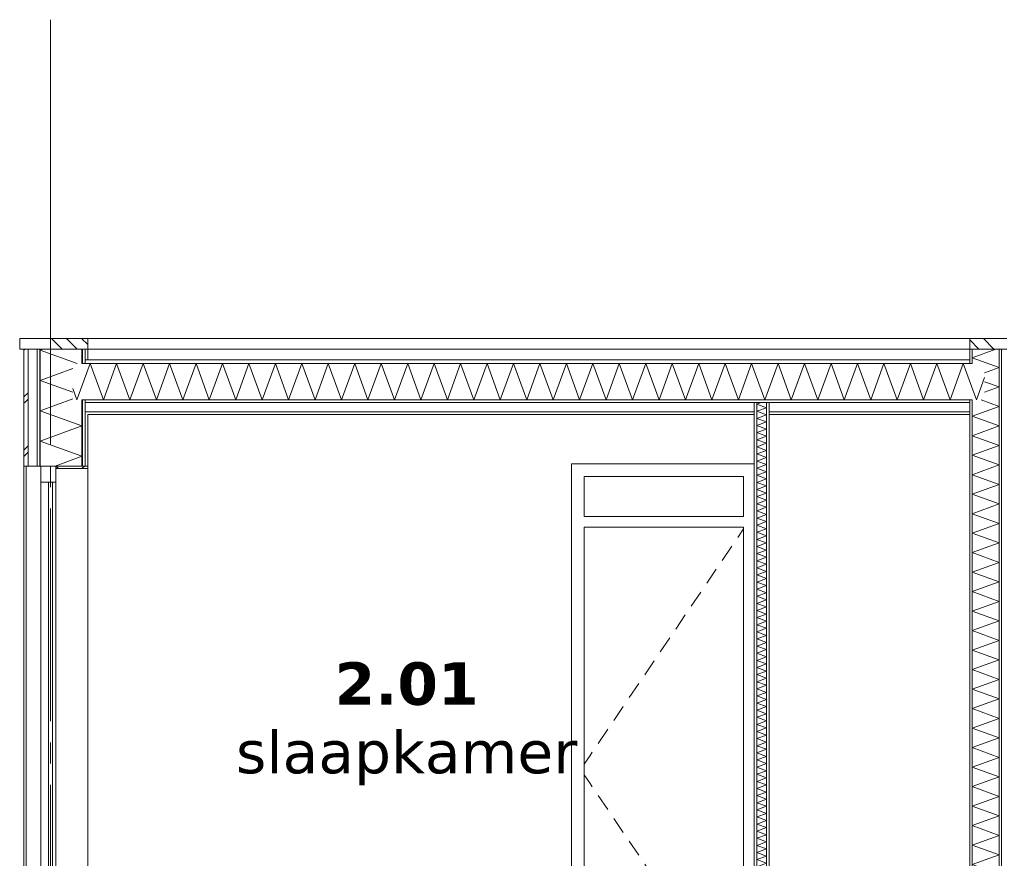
# Model space of a CAD drawing. Header units: millimetres. Extents: x -25778 to 297771, y -21930 to 17454.
# Tile 66 of 109: x 230295 to 234928, y -11774 to -7829. Entities that reach past the tile are written whole.
import ezdxf

# ---------------------------------------------------------------- set-up
doc = ezdxf.new("R2010")
doc.units = ezdxf.units.MM
doc.header["$MEASUREMENT"] = 0
doc.linetypes.add('B0204', pattern=[1300, 1000, -100, 100, -100])
for name, color, linetype in [('A Stramien', 7, 'Continuous'), ('New_21 Buitenwanden', 7, 'Continuous'), ('New_21 Buitenwanden Doorsnede-arcering', 7, 'Continuous'), ('New_21 Buitenwanden Laagscheidingslijnen', 7, 'Continuous'), ('New_21 Buitenwanden Ramen', 7, 'Continuous'), ('New_22 C Binnenwanden', 7, 'Continuous'), ('New_22 C Binnenwanden Deuren', 7, 'Continuous'), ('New_22 C Binnenwanden Doorsnede-arcering', 7, 'Continuous'), ('New_22 C Binnenwanden Laagscheidingslijnen', 7, 'Continuous'), ('New_27 Daken', 7, 'Continuous'), ('New_27 Daken Doorsnede-arcering', 7, 'Continuous'), ('New_27 Daken Laagscheidingslijnen', 7, 'Continuous'), ('New_47 Dakafwerking', 7, 'Continuous'), ('New_47 Dakafwerking Doorsnede-arcering', 7, 'Continuous'), ('New_47 Dakafwerking Laagscheidingslijnen', 7, 'Continuous'), ('Tekst_dim Algemeen', 7, 'Continuous')]:
    doc.layers.add(name, color=color, linetype=linetype)
doc.styles.add('GENERATED_STYLE_2', font='verdana.ttf')
pattern_1 = [(270, (230440.066, -18728.747), (50, 0), [])]
pattern_2 = [(0, (230440.07, -18728.75), (0, 173.205), [0, -100]), (0, (230490.07, -18642.14), (0, 173.205), [0, -100])]
pattern_3 = [(135, (230440.07, -18728.75), (176.7767, 176.7767), []), (135, (230404.7, -18764.1), (176.7767, 176.7767), []), (135, (230369.36, -18799.46), (176.7767, 176.7767), [])]
pattern_4 = [(270, (230440.07, -18728.75), (173.205, 0), [0, -100]), (270, (230526.67, -18778.75), (173.205, 0), [0, -100])]
pattern_5 = [(45, (230440.07, -18728.75), (-91.9239, 91.9239), []), (135, (230440.07, -18728.75), (91.9239, 91.9239), [])]

# ---------------------------------------------------------------- blocks, each defined once
blk = doc.blocks.new('Section Element_1284_5', base_point=(230440.1, -18728.7))
at = {"layer": 'New_21 Buitenwanden', "color": 149, "linetype": 'Continuous', "lineweight": 0, "true_color": 0x3c4244}
blk.add_line((234345.1, -9378.7), (234765.1, -9378.7), dxfattribs=at)
blk = doc.blocks.new('Section Element_1285_5', base_point=(230440.1, -18728.7))
at = {"layer": 'New_21 Buitenwanden', "color": 149, "linetype": 'Continuous', "lineweight": 0, "true_color": 0x3c4244}
blk.add_line((230315.1, -12528.7), (230315.1, -9928.7), dxfattribs=at)
blk = doc.blocks.new('*X1321', base_point=(230440.1, -18728.7))
at = {"layer": 'New_22 C Binnenwanden Doorsnede-arcering', "color": 7, "linetype": 'Continuous', "lineweight": 0}
for p, q in [((234888, -9378.7), (234777.1, -9419.1)), ((234903.1, -9465), (234777.1, -9419.1)), ((234903.1, -9465), (234835.1, -9489.7)), ((234903.1, -9556.7), (234835.1, -9531.9)), ((234903.1, -9556.7), (234835.1, -9581.4)), ((234903.1, -9648.4), (234818.8, -9617.7)), ((234903.1, -9648.4), (234777.1, -9694.3)), ((234903.1, -9740.1), (234777.1, -9694.3)), ((234903.1, -9740.1), (234777.1, -9786)), ((234903.1, -9831.9), (234777.1, -9786)), ((234903.1, -9831.9), (234777.1, -9877.7)), ((234903.1, -9923.6), (234777.1, -9877.7)), ((234903.1, -9923.6), (234777.1, -9969.4)), ((234903.1, -10015.3), (234777.1, -9969.4)), ((234903.1, -10015.3), (234777.1, -10061.2)), ((234903.1, -10107), (234777.1, -10061.2)), ((234903.1, -10107), (234777.1, -10152.9)), ((234903.1, -10198.7), (234777.1, -10152.9)), ((234903.1, -10198.7), (234777.1, -10244.6)), ((234903.1, -10290.5), (234777.1, -10244.6)), ((234903.1, -10290.5), (234777.1, -10336.3)), ((234903.1, -10382.2), (234777.1, -10336.3)), ((234903.1, -10382.2), (234777.1, -10428)), ((234903.1, -10473.9), (234777.1, -10428)), ((234903.1, -10473.9), (234777.1, -10519.8)), ((234903.1, -10565.6), (234777.1, -10519.8)), ((234903.1, -10565.6), (234777.1, -10611.5)), ((234903.1, -10657.3), (234777.1, -10611.5)), ((234903.1, -10657.3), (234777.1, -10703.2)), ((234903.1, -10749.1), (234777.1, -10703.2)), ((234903.1, -10749.1), (234777.1, -10794.9)), ((234903.1, -10840.8), (234777.1, -10794.9)), ((234903.1, -10840.8), (234777.1, -10886.6)), ((234903.1, -10932.5), (234777.1, -10886.6)), ((234903.1, -10932.5), (234777.1, -10978.4)), ((234903.1, -11024.2), (234777.1, -10978.4)), ((234903.1, -11024.2), (234777.1, -11070.1)), ((234903.1, -11115.9), (234777.1, -11070.1)), ((234903.1, -11115.9), (234777.1, -11161.8)), ((234903.1, -11207.7), (234777.1, -11161.8)), ((234903.1, -11207.7), (234777.1, -11253.5)), ((234903.1, -11299.4), (234777.1, -11253.5)), ((234903.1, -11299.4), (234777.1, -11345.2)), ((234903.1, -11391.1), (234777.1, -11345.2)), ((234903.1, -11391.1), (234777.1, -11437)), ((234903.1, -11482.8), (234777.1, -11437)), ((234903.1, -11482.8), (234777.1, -11528.7)), ((234903.1, -11574.5), (234777.1, -11528.7)), ((234903.1, -11574.5), (234777.1, -11620.4)), ((234903.1, -11666.3), (234777.1, -11620.4)), ((234903.1, -11666.3), (234777.1, -11712.1)), ((234903.1, -11758), (234777.1, -11712.1)), ((234903.1, -11758), (234777.1, -11803.8)), ((234903.1, -11849.7), (234777.1, -11803.8)), ((234903.1, -11849.7), (234777.1, -11895.6)), ((234903.1, -11941.4), (234777.1, -11895.6)), ((234903.1, -11941.4), (234777.1, -11987.3)), ((234903.1, -12033.2), (234777.1, -11987.3)), ((234903.1, -12033.2), (234777.1, -12079)), ((234903.1, -12124.9), (234777.1, -12079)), ((234903.1, -12124.9), (234777.1, -12170.7)), ((234903.1, -12216.6), (234777.1, -12170.7)), ((234903.1, -12216.6), (234777.1, -12262.5)), ((234903.1, -12308.3), (234777.1, -12262.5)), ((234903.1, -12308.3), (234777.1, -12354.2)), ((234903.1, -12400), (234777.1, -12354.2)), ((234903.1, -12400), (234777.1, -12445.9)), ((234903.1, -12491.8), (234777.1, -12445.9)), ((234903.1, -12491.8), (234801.4, -12528.7))]:
    blk.add_line(p, q, dxfattribs=at)
blk = doc.blocks.new('Section Element_1286_5', base_point=(230440.1, -18728.7))
at = {"layer": 'New_22 C Binnenwanden Doorsnede-arcering', "linetype": 'Continuous', "lineweight": 0, "true_color": 0x000000}
h = blk.add_hatch(dxfattribs=at)
h.set_pattern_fill('325_Houtachtig_plaatmate_E4', color=18, style=0, pattern_type=2)
h.set_pattern_definition(pattern_1)
h.paths.add_polyline_path([(234777.1, -9378.7), (234765.1, -9378.7), (234765.1, -9446.7), (234777.1, -9446.7)])
h = blk.add_hatch(dxfattribs=at)
h.set_pattern_fill('325_Houtachtig_plaatmate_E4', color=18, style=0, pattern_type=2)
h.set_pattern_definition(pattern_1)
h.paths.add_polyline_path([(234915.1, -9378.7), (234903.1, -9378.7), (234903.1, -12528.7), (234915.1, -12528.7)])
h = blk.add_hatch(dxfattribs=at)
h.set_pattern_fill('325_Houtachtig_plaatmate_E4', color=18, style=0, pattern_type=2)
h.set_pattern_definition(pattern_1)
h.paths.add_polyline_path([(234765.1, -12528.7), (234777.1, -12528.7), (234777.1, -9617.7), (234765.1, -9617.7)])
at = {"layer": 'New_22 C Binnenwanden', "color": 1, "linetype": 'Continuous', "lineweight": 0}
for p, q in [((234765.1, -9378.7), (234765.1, -9428.7)), ((234915.1, -9378.7), (234915.1, -12528.7)), ((234765.1, -9685.7), (234765.1, -12528.7))]:
    blk.add_line(p, q, dxfattribs=at)
at = {"layer": 'New_22 C Binnenwanden Laagscheidingslijnen', "color": 1, "linetype": 'Continuous', "lineweight": 0}
for p, q in [((234777.1, -9378.7), (234777.1, -9446.7)), ((234903.1, -9378.7), (234903.1, -12528.7)), ((234765.1, -9428.7), (234765.1, -9446.7)), ((234777.1, -9617.7), (234777.1, -12528.7))]:
    blk.add_line(p, q, dxfattribs=at)
at = {"layer": 'New_22 C Binnenwanden Laagscheidingslijnen', "color": 1, "linetype": 'Continuous', "lineweight": 0, "flags": 128}
blk.add_lwpolyline([(234765.1, -9617.7), (234765.1, -9629.7), (234765.1, -9673.7), (234765.1, -9685.7)], dxfattribs=at)
at = {"layer": 'New_22 C Binnenwanden', "lineweight": 0}
blk.add_blockref('*X1321', (230440.1, -18728.7), dxfattribs=at)
blk = doc.blocks.new('*X1349', base_point=(230440.1, -18728.7))
at = {"layer": 'New_27 Daken Doorsnede-arcering', "color": 7, "linetype": 'Continuous', "lineweight": 0}
for p, q in [((230564.5, -9617.7), (230626.8, -9446.7)), ((230689, -9617.7), (230626.8, -9446.7)), ((230689, -9617.7), (230751.3, -9446.7)), ((230813.5, -9617.7), (230751.3, -9446.7)), ((230813.5, -9617.7), (230875.7, -9446.7)), ((230938, -9617.7), (230875.7, -9446.7)), ((230938, -9617.7), (231000.2, -9446.7)), ((231062.5, -9617.7), (231000.2, -9446.7)), ((231062.5, -9617.7), (231124.7, -9446.7)), ((231186.9, -9617.7), (231124.7, -9446.7)), ((231186.9, -9617.7), (231249.2, -9446.7)), ((231311.4, -9617.7), (231249.2, -9446.7)), ((231311.4, -9617.7), (231373.6, -9446.7)), ((231435.9, -9617.7), (231373.6, -9446.7)), ((231435.9, -9617.7), (231498.1, -9446.7)), ((231560.4, -9617.7), (231498.1, -9446.7)), ((231560.4, -9617.7), (231622.6, -9446.7)), ((231684.8, -9617.7), (231622.6, -9446.7)), ((231684.8, -9617.7), (231747.1, -9446.7)), ((231809.3, -9617.7), (231747.1, -9446.7)), ((231809.3, -9617.7), (231871.6, -9446.7)), ((231933.8, -9617.7), (231871.6, -9446.7)), ((231933.8, -9617.7), (231996, -9446.7)), ((232058.3, -9617.7), (231996, -9446.7)), ((232058.3, -9617.7), (232120.5, -9446.7)), ((232182.8, -9617.7), (232120.5, -9446.7)), ((232182.8, -9617.7), (232245, -9446.7)), ((232307.2, -9617.7), (232245, -9446.7)), ((232307.2, -9617.7), (232369.5, -9446.7)), ((232431.7, -9617.7), (232369.5, -9446.7)), ((232431.7, -9617.7), (232494, -9446.7)), ((232556.2, -9617.7), (232494, -9446.7)), ((232556.2, -9617.7), (232618.4, -9446.7)), ((232680.7, -9617.7), (232618.4, -9446.7)), ((232680.7, -9617.7), (232742.9, -9446.7)), ((232805.1, -9617.7), (232742.9, -9446.7)), ((232805.1, -9617.7), (232867.4, -9446.7)), ((232929.6, -9617.7), (232867.4, -9446.7)), ((232929.6, -9617.7), (232991.9, -9446.7)), ((233054.1, -9617.7), (232991.9, -9446.7)), ((233054.1, -9617.7), (233116.3, -9446.7)), ((233178.6, -9617.7), (233116.3, -9446.7)), ((233178.6, -9617.7), (233240.8, -9446.7)), ((233303.1, -9617.7), (233240.8, -9446.7)), ((233303.1, -9617.7), (233365.3, -9446.7)), ((233427.5, -9617.7), (233365.3, -9446.7)), ((233427.5, -9617.7), (233489.8, -9446.7)), ((233552, -9617.7), (233489.8, -9446.7)), ((233552, -9617.7), (233614.3, -9446.7)), ((233676.5, -9617.7), (233614.3, -9446.7)), ((233676.5, -9617.7), (233738.7, -9446.7)), ((233801, -9617.7), (233738.7, -9446.7)), ((233801, -9617.7), (233863.2, -9446.7)), ((233925.4, -9617.7), (233863.2, -9446.7)), ((233925.4, -9617.7), (233987.7, -9446.7)), ((234049.9, -9617.7), (233987.7, -9446.7)), ((234049.9, -9617.7), (234112.2, -9446.7)), ((234174.4, -9617.7), (234112.2, -9446.7)), ((234174.4, -9617.7), (234236.6, -9446.7)), ((234298.9, -9617.7), (234236.6, -9446.7)), ((234298.9, -9617.7), (234361.1, -9446.7)), ((234423.4, -9617.7), (234361.1, -9446.7)), ((234423.4, -9617.7), (234485.6, -9446.7)), ((234547.8, -9617.7), (234485.6, -9446.7)), ((234547.8, -9617.7), (234610.1, -9446.7)), ((234672.3, -9617.7), (234610.1, -9446.7)), ((234672.3, -9617.7), (234734.6, -9446.7)), ((234796.8, -9617.7), (234734.6, -9446.7)), ((234796.8, -9617.7), (234835.1, -9512.6)), ((230564.5, -9617.7), (230545.1, -9564.2))]:
    blk.add_line(p, q, dxfattribs=at)
blk = doc.blocks.new('Section Element_1303_5', base_point=(230440.1, -18728.7))
at = {"layer": 'New_27 Daken Doorsnede-arcering', "linetype": 'Continuous', "lineweight": 0, "true_color": 0x000000}
h = blk.add_hatch(dxfattribs=at)
h.set_pattern_fill('325_Houtachtig_plaatmate_E4', color=18, style=0, pattern_type=2)
h.set_pattern_definition([(0, (230440.066, -18728.747), (0, 50), [])])
h.paths.add_polyline_path([(230603.1, -9446.7), (234765.1, -9446.7), (234765.1, -9428.7), (230603.1, -9428.7)])
h = blk.add_hatch(dxfattribs=at)
h.set_pattern_fill('720_Gips_0005', color=18, style=0, pattern_type=2)
h.set_pattern_definition(pattern_2)
h.paths.add_polyline_path([(234765.1, -9617.7), (230603.1, -9617.7), (230603.1, -9629.7), (234765.1, -9629.7)])
h = blk.add_hatch(dxfattribs=at)
h.set_pattern_fill('720_Gips_0005', color=18, style=0, pattern_type=2)
h.set_pattern_definition(pattern_2)
h.paths.add_polyline_path([(230603.1, -9685.7), (233751.1, -9685.7), (233751.1, -9673.7), (230603.1, -9673.7)])
h = blk.add_hatch(dxfattribs=at)
h.set_pattern_fill('720_Gips_0005', color=18, style=0, pattern_type=2)
h.set_pattern_definition(pattern_2)
h.paths.add_polyline_path([(234765.1, -9673.7), (233821.1, -9673.7), (233821.1, -9685.7), (234765.1, -9685.7)])
at = {"layer": 'New_27 Daken', "color": 9, "linetype": 'Continuous', "lineweight": 0}
for p, q in [((234765.1, -9428.7), (230615.1, -9428.7)), ((233751.1, -9685.7), (230615.1, -9685.7)), ((234765.1, -9685.7), (233821.1, -9685.7))]:
    blk.add_line(p, q, dxfattribs=at)
at = {"layer": 'New_27 Daken Laagscheidingslijnen', "color": 9, "linetype": 'Continuous', "lineweight": 0}
for p, q in [((230615.1, -9428.7), (230603.1, -9428.7)), ((233751.1, -9673.7), (230603.1, -9673.7)), ((234765.1, -9673.7), (233821.1, -9673.7))]:
    blk.add_line(p, q, dxfattribs=at)
at = {"layer": 'New_27 Daken Laagscheidingslijnen', "color": 9, "linetype": 'Continuous', "lineweight": 0, "flags": 128}
for points in [[(234777.1, -9446.7), (234765.1, -9446.7), (230603.1, -9446.7), (230588.1, -9446.7)], [(234777.1, -9617.7), (234765.1, -9617.7), (230603.1, -9617.7), (230588.1, -9617.7)], [(234765.1, -9629.7), (233821.1, -9629.7), (233809.1, -9629.7), (233763.1, -9629.7), (233751.1, -9629.7), (230603.1, -9629.7)]]:
    blk.add_lwpolyline(points, dxfattribs=at)
at = {"layer": 'New_27 Daken', "lineweight": 0}
blk.add_blockref('*X1349', (230440.1, -18728.7), dxfattribs=at)
blk = doc.blocks.new('Section Element_1327_5', base_point=(230440.1, -18728.7))
at = {"layer": 'New_47 Dakafwerking Doorsnede-arcering', "linetype": 'Continuous', "lineweight": 0, "true_color": 0x000000}
h = blk.add_hatch(dxfattribs=at)
h.set_pattern_fill('505_Aluminium_0005', color=18, style=0, pattern_type=2)
h.set_pattern_definition(pattern_3)
h.paths.add_polyline_path([(230615.1, -9328.7), (230295.1, -9328.7), (230295.1, -9378.7), (230615.1, -9378.7)])
at = {"layer": 'New_47 Dakafwerking', "color": 9, "linetype": 'Continuous', "lineweight": 0}
for p, q in [((230615.1, -9328.7), (230295.1, -9328.7)), ((230295.1, -9328.7), (230295.1, -9378.7)), ((230615.1, -9328.7), (230615.1, -9378.7)), ((230315.1, -9378.7), (230295.1, -9378.7))]:
    blk.add_line(p, q, dxfattribs=at)
at = {"layer": 'New_47 Dakafwerking Laagscheidingslijnen', "color": 9, "linetype": 'Continuous', "lineweight": 0, "flags": 128}
blk.add_lwpolyline([(230615.1, -9378.7), (230603.1, -9378.7), (230588.1, -9378.7), (230392.1, -9378.7), (230377.1, -9378.7), (230335.1, -9378.7), (230315.1, -9378.7)], dxfattribs=at)
blk = doc.blocks.new('Section Element_1340_5', base_point=(230440.1, -18728.7))
at = {"layer": 'New_47 Dakafwerking Doorsnede-arcering', "linetype": 'Continuous', "lineweight": 0, "true_color": 0x000000}
h = blk.add_hatch(dxfattribs=at)
h.set_pattern_fill('505_Aluminium_0005', color=18, style=0, pattern_type=2)
h.set_pattern_definition(pattern_3)
h.paths.add_polyline_path([(234765.1, -9378.7), (234940.1, -9378.7), (234940.1, -9328.7), (234765.1, -9328.7)])
at = {"layer": 'New_47 Dakafwerking', "color": 9, "linetype": 'Continuous', "lineweight": 0}
for p, q in [((234765.1, -9328.7), (234765.1, -9378.7)), ((234940.1, -9328.7), (234765.1, -9328.7)), ((234940.1, -9378.7), (234915.1, -9378.7))]:
    blk.add_line(p, q, dxfattribs=at)
at = {"layer": 'New_47 Dakafwerking Laagscheidingslijnen', "color": 9, "linetype": 'Continuous', "lineweight": 0, "flags": 128}
blk.add_lwpolyline([(234915.1, -9378.7), (234903.1, -9378.7), (234777.1, -9378.7), (234765.1, -9378.7)], dxfattribs=at)
blk = doc.blocks.new('Section Element_1361_5', base_point=(230440.1, -18728.7))
at = {"layer": 'New_22 C Binnenwanden Deuren', "color": 7, "linetype": 'Continuous', "lineweight": 0}
for p, q in [((232891.1, -9918.7), (232891.1, -9978.7)), ((233751.1, -9918.7), (232891.1, -9918.7)), ((232891.1, -9978.7), (232891.1, -12528.7)), ((232951.1, -10165.7), (232951.1, -9978.7)), ((232951.1, -9978.7), (233701.1, -9978.7)), ((233701.1, -9978.7), (233701.1, -10165.7)), ((233701.1, -10165.7), (232951.1, -10165.7)), ((232951.1, -12528.7), (232951.1, -10215.7)), ((232951.1, -10215.7), (233701.1, -10215.7)), ((233701.1, -10223.8), (233673.2, -10265)), ((233701.1, -10215.7), (233701.1, -12528.7)), ((233645.2, -10306.4), (233600.3, -10372.6)), ((233572.3, -10414), (233527.4, -10480.3)), ((233499.4, -10521.6), (233454.5, -10587.9)), ((233426.5, -10629.3), (233381.6, -10695.5)), ((233353.6, -10736.9), (233308.7, -10803.2)), ((233280.6, -10844.6), (233235.8, -10910.8)), ((233207.7, -10952.2), (233162.9, -11018.4)), ((233134.8, -11059.8), (233090, -11126.1)), ((233061.9, -11167.5), (233017.1, -11233.7)), ((232978.9, -11290), (232951.1, -11331.1)), ((232989, -11275.1), (232978.9, -11290)), ((232978.9, -11422.5), (232951.1, -11381.3)), ((232989, -11437.4), (232978.9, -11422.5)), ((233061.9, -11545), (233017.1, -11478.8)), ((233134.8, -11652.7), (233090, -11586.4)), ((233207.7, -11760.3), (233162.9, -11694.1)), ((233280.6, -11867.9), (233235.8, -11801.7)), ((233353.6, -11975.6), (233308.7, -11909.3)), ((233426.5, -12083.2), (233381.6, -12017)), ((233499.4, -12190.8), (233454.5, -12124.6)), ((233572.3, -12298.5), (233527.4, -12232.2)), ((233645.2, -12406.1), (233600.3, -12339.9)), ((233701.1, -12488.6), (233673.2, -12447.5)), ((233701.1, -12513.7), (232951.1, -12513.7))]:
    blk.add_line(p, q, dxfattribs=at)
blk = doc.blocks.new('Section Element_1368_5', base_point=(230440.1, -18728.7))
at = {"layer": 'New_47 Dakafwerking', "color": 149, "linetype": 'Continuous', "lineweight": 0, "true_color": 0x3c4244}
blk.add_line((230615.1, -9328.7), (234765.1, -9328.7), dxfattribs=at)
blk = doc.blocks.new('*X1502', base_point=(230440.1, -18728.7))
at = {"layer": 'New_22 C Binnenwanden Doorsnede-arcering', "color": 7, "linetype": 'Continuous', "lineweight": 0}
for p, q in [((233784.4, -9629.7), (233763.1, -9637.5)), ((233809.1, -9654.2), (233763.1, -9637.5)), ((233809.1, -9654.2), (233763.1, -9671)), ((233809.1, -9687.7), (233763.1, -9671)), ((233809.1, -9687.7), (233763.1, -9704.5)), ((233809.1, -9721.2), (233763.1, -9704.5)), ((233809.1, -9721.2), (233763.1, -9738)), ((233809.1, -9754.7), (233763.1, -9738)), ((233809.1, -9754.7), (233763.1, -9771.4)), ((233809.1, -9788.2), (233763.1, -9771.4)), ((233809.1, -9788.2), (233763.1, -9804.9)), ((233809.1, -9821.7), (233763.1, -9804.9)), ((233809.1, -9821.7), (233763.1, -9838.4)), ((233809.1, -9855.2), (233763.1, -9838.4)), ((233809.1, -9855.2), (233763.1, -9871.9)), ((233809.1, -9888.6), (233763.1, -9871.9)), ((233809.1, -9888.6), (233763.1, -9905.4)), ((233809.1, -9922.1), (233763.1, -9905.4)), ((233809.1, -9922.1), (233763.1, -9938.9)), ((233809.1, -9955.6), (233763.1, -9938.9)), ((233809.1, -9955.6), (233763.1, -9972.4)), ((233809.1, -9989.1), (233763.1, -9972.4)), ((233809.1, -9989.1), (233763.1, -10005.8)), ((233809.1, -10022.6), (233763.1, -10005.8)), ((233809.1, -10022.6), (233763.1, -10039.3)), ((233809.1, -10056.1), (233763.1, -10039.3)), ((233809.1, -10056.1), (233763.1, -10072.8)), ((233809.1, -10089.5), (233763.1, -10072.8)), ((233809.1, -10089.5), (233763.1, -10106.3)), ((233809.1, -10123), (233763.1, -10106.3)), ((233809.1, -10123), (233763.1, -10139.8)), ((233809.1, -10156.5), (233763.1, -10139.8)), ((233809.1, -10156.5), (233763.1, -10173.3)), ((233809.1, -10190), (233763.1, -10173.3)), ((233809.1, -10190), (233763.1, -10206.7)), ((233809.1, -10223.5), (233763.1, -10206.7)), ((233809.1, -10223.5), (233763.1, -10240.2)), ((233809.1, -10257), (233763.1, -10240.2)), ((233809.1, -10257), (233763.1, -10273.7)), ((233809.1, -10290.5), (233763.1, -10273.7)), ((233809.1, -10290.5), (233763.1, -10307.2)), ((233809.1, -10323.9), (233763.1, -10307.2)), ((233809.1, -10323.9), (233763.1, -10340.7)), ((233809.1, -10357.4), (233763.1, -10340.7)), ((233809.1, -10357.4), (233763.1, -10374.2)), ((233809.1, -10390.9), (233763.1, -10374.2)), ((233809.1, -10390.9), (233763.1, -10407.7)), ((233809.1, -10424.4), (233763.1, -10407.7)), ((233809.1, -10424.4), (233763.1, -10441.1)), ((233809.1, -10457.9), (233763.1, -10441.1)), ((233809.1, -10457.9), (233763.1, -10474.6)), ((233809.1, -10491.4), (233763.1, -10474.6)), ((233809.1, -10491.4), (233763.1, -10508.1)), ((233809.1, -10524.9), (233763.1, -10508.1)), ((233809.1, -10524.9), (233763.1, -10541.6)), ((233809.1, -10558.3), (233763.1, -10541.6)), ((233809.1, -10558.3), (233763.1, -10575.1)), ((233809.1, -10591.8), (233763.1, -10575.1)), ((233809.1, -10591.8), (233763.1, -10608.6)), ((233809.1, -10625.3), (233763.1, -10608.6)), ((233809.1, -10625.3), (233763.1, -10642.1)), ((233809.1, -10658.8), (233763.1, -10642.1)), ((233809.1, -10658.8), (233763.1, -10675.5)), ((233809.1, -10692.3), (233763.1, -10675.5)), ((233809.1, -10692.3), (233763.1, -10709)), ((233809.1, -10725.8), (233763.1, -10709)), ((233809.1, -10725.8), (233763.1, -10742.5)), ((233809.1, -10759.3), (233763.1, -10742.5)), ((233809.1, -10759.3), (233763.1, -10776)), ((233809.1, -10792.7), (233763.1, -10776)), ((233809.1, -10792.7), (233763.1, -10809.5)), ((233809.1, -10826.2), (233763.1, -10809.5)), ((233809.1, -10826.2), (233763.1, -10843)), ((233809.1, -10859.7), (233763.1, -10843)), ((233809.1, -10859.7), (233763.1, -10876.5)), ((233809.1, -10893.2), (233763.1, -10876.5)), ((233809.1, -10893.2), (233763.1, -10909.9)), ((233809.1, -10926.7), (233763.1, -10909.9)), ((233809.1, -10926.7), (233763.1, -10943.4)), ((233809.1, -10960.2), (233763.1, -10943.4)), ((233809.1, -10960.2), (233763.1, -10976.9)), ((233809.1, -10993.7), (233763.1, -10976.9)), ((233809.1, -10993.7), (233763.1, -11010.4)), ((233809.1, -11027.1), (233763.1, -11010.4)), ((233809.1, -11027.1), (233763.1, -11043.9)), ((233809.1, -11060.6), (233763.1, -11043.9)), ((233809.1, -11060.6), (233763.1, -11077.4)), ((233809.1, -11094.1), (233763.1, -11077.4)), ((233809.1, -11094.1), (233763.1, -11110.8)), ((233809.1, -11127.6), (233763.1, -11110.8)), ((233809.1, -11127.6), (233763.1, -11144.3)), ((233809.1, -11161.1), (233763.1, -11144.3)), ((233809.1, -11161.1), (233763.1, -11177.8)), ((233809.1, -11194.6), (233763.1, -11177.8)), ((233809.1, -11194.6), (233763.1, -11211.3)), ((233809.1, -11228), (233763.1, -11211.3)), ((233809.1, -11228), (233763.1, -11244.8)), ((233809.1, -11261.5), (233763.1, -11244.8)), ((233809.1, -11261.5), (233763.1, -11278.3)), ((233809.1, -11295), (233763.1, -11278.3)), ((233809.1, -11295), (233763.1, -11311.8)), ((233809.1, -11328.5), (233763.1, -11311.8)), ((233809.1, -11328.5), (233763.1, -11345.2)), ((233809.1, -11362), (233763.1, -11345.2)), ((233809.1, -11362), (233763.1, -11378.7)), ((233809.1, -11395.5), (233763.1, -11378.7)), ((233809.1, -11395.5), (233763.1, -11412.2)), ((233809.1, -11429), (233763.1, -11412.2)), ((233809.1, -11429), (233763.1, -11445.7)), ((233809.1, -11462.4), (233763.1, -11445.7)), ((233809.1, -11462.4), (233763.1, -11479.2)), ((233809.1, -11495.9), (233763.1, -11479.2)), ((233809.1, -11495.9), (233763.1, -11512.7)), ((233809.1, -11529.4), (233763.1, -11512.7)), ((233809.1, -11529.4), (233763.1, -11546.2)), ((233809.1, -11562.9), (233763.1, -11546.2)), ((233809.1, -11562.9), (233763.1, -11579.6)), ((233809.1, -11596.4), (233763.1, -11579.6)), ((233809.1, -11596.4), (233763.1, -11613.1)), ((233809.1, -11629.9), (233763.1, -11613.1)), ((233809.1, -11629.9), (233763.1, -11646.6)), ((233809.1, -11663.4), (233763.1, -11646.6)), ((233809.1, -11663.4), (233763.1, -11680.1)), ((233809.1, -11696.8), (233763.1, -11680.1)), ((233809.1, -11696.8), (233763.1, -11713.6)), ((233809.1, -11730.3), (233763.1, -11713.6)), ((233809.1, -11730.3), (233763.1, -11747.1)), ((233809.1, -11763.8), (233763.1, -11747.1)), ((233809.1, -11763.8), (233763.1, -11780.6)), ((233809.1, -11797.3), (233763.1, -11780.6)), ((233809.1, -11797.3), (233763.1, -11814)), ((233809.1, -11830.8), (233763.1, -11814)), ((233809.1, -11830.8), (233763.1, -11847.5)), ((233809.1, -11864.3), (233763.1, -11847.5)), ((233809.1, -11864.3), (233763.1, -11881)), ((233809.1, -11897.8), (233763.1, -11881)), ((233809.1, -11897.8), (233763.1, -11914.5)), ((233809.1, -11931.2), (233763.1, -11914.5)), ((233809.1, -11931.2), (233763.1, -11948)), ((233809.1, -11964.7), (233763.1, -11948)), ((233809.1, -11964.7), (233763.1, -11981.5)), ((233809.1, -11998.2), (233763.1, -11981.5)), ((233809.1, -11998.2), (233763.1, -12015)), ((233809.1, -12031.7), (233763.1, -12015)), ((233809.1, -12031.7), (233763.1, -12048.4)), ((233809.1, -12065.2), (233763.1, -12048.4)), ((233809.1, -12065.2), (233763.1, -12081.9)), ((233809.1, -12098.7), (233763.1, -12081.9)), ((233809.1, -12098.7), (233763.1, -12115.4)), ((233809.1, -12132.2), (233763.1, -12115.4)), ((233809.1, -12132.2), (233763.1, -12148.9)), ((233809.1, -12165.6), (233763.1, -12148.9)), ((233809.1, -12165.6), (233763.1, -12182.4)), ((233809.1, -12199.1), (233763.1, -12182.4)), ((233809.1, -12199.1), (233763.1, -12215.9)), ((233809.1, -12232.6), (233763.1, -12215.9)), ((233809.1, -12232.6), (233763.1, -12249.3)), ((233809.1, -12266.1), (233763.1, -12249.3)), ((233809.1, -12266.1), (233763.1, -12282.8)), ((233809.1, -12299.6), (233763.1, -12282.8)), ((233809.1, -12299.6), (233763.1, -12316.3)), ((233809.1, -12333.1), (233763.1, -12316.3)), ((233809.1, -12333.1), (233763.1, -12349.8)), ((233809.1, -12366.5), (233763.1, -12349.8)), ((233809.1, -12366.5), (233763.1, -12383.3)), ((233809.1, -12400), (233763.1, -12383.3)), ((233809.1, -12400), (233763.1, -12416.8)), ((233809.1, -12433.5), (233763.1, -12416.8)), ((233809.1, -12433.5), (233763.1, -12450.3)), ((233809.1, -12467), (233763.1, -12450.3)), ((233809.1, -12467), (233763.1, -12483.7)), ((233809.1, -12500.5), (233763.1, -12483.7)), ((233809.1, -12500.5), (233763.1, -12517.2)), ((233794.7, -12528.7), (233763.1, -12517.2))]:
    blk.add_line(p, q, dxfattribs=at)
blk = doc.blocks.new('Section Element_1442_5', base_point=(230440.1, -18728.7))
at = {"layer": 'New_22 C Binnenwanden Doorsnede-arcering', "linetype": 'Continuous', "lineweight": 0, "true_color": 0x000000}
h = blk.add_hatch(dxfattribs=at)
h.set_pattern_fill('325_Houtachtig_plaatmate_E4', color=18, style=0, pattern_type=2)
h.set_pattern_definition(pattern_1)
h.paths.add_polyline_path([(233763.1, -9629.7), (233751.1, -9629.7), (233751.1, -12528.7), (233763.1, -12528.7)])
h = blk.add_hatch(dxfattribs=at)
h.set_pattern_fill('325_Houtachtig_plaatmate_E4', color=18, style=0, pattern_type=2)
h.set_pattern_definition(pattern_1)
h.paths.add_polyline_path([(233809.1, -12528.7), (233821.1, -12528.7), (233821.1, -9629.7), (233809.1, -9629.7)])
at = {"layer": 'New_22 C Binnenwanden', "color": 1, "linetype": 'Continuous', "lineweight": 0}
for p, q in [((233751.1, -9685.7), (233751.1, -12528.7)), ((233821.1, -9685.7), (233821.1, -12528.7))]:
    blk.add_line(p, q, dxfattribs=at)
at = {"layer": 'New_22 C Binnenwanden', "color": 1, "linetype": 'Continuous', "lineweight": 0, "flags": 128}
blk.add_lwpolyline([(233821.1, -12528.7), (233809.1, -12528.7), (233763.1, -12528.7), (233752.9, -12528.7)], dxfattribs=at)
at = {"layer": 'New_22 C Binnenwanden Laagscheidingslijnen', "color": 1, "linetype": 'Continuous', "lineweight": 0}
for p, q in [((233763.1, -9629.7), (233763.1, -12528.7)), ((233809.1, -9629.7), (233809.1, -12528.7))]:
    blk.add_line(p, q, dxfattribs=at)
at = {"layer": 'New_22 C Binnenwanden Laagscheidingslijnen', "color": 1, "linetype": 'Continuous', "lineweight": 0, "flags": 128}
for points in [[(233751.1, -9629.7), (233751.1, -9673.7), (233751.1, -9685.7)], [(233821.1, -9629.7), (233821.1, -9673.7), (233821.1, -9685.7)]]:
    blk.add_lwpolyline(points, dxfattribs=at)
at = {"layer": 'New_22 C Binnenwanden', "lineweight": 0}
blk.add_blockref('*X1502', (230440.1, -18728.7), dxfattribs=at)
blk = doc.blocks.new('Section Element_1445_5', base_point=(230440.1, -18728.7))
at = {"layer": 'New_21 Buitenwanden', "color": 149, "linetype": 'Continuous', "lineweight": 0, "true_color": 0x3c4244}
blk.add_line((230615.1, -9378.7), (231035.1, -9378.7), dxfattribs=at)
blk = doc.blocks.new('Section Element_1446_5', base_point=(230440.1, -18728.7))
at = {"layer": 'New_21 Buitenwanden', "color": 149, "linetype": 'Continuous', "lineweight": 0, "true_color": 0x3c4244}
blk.add_line((231035.1, -9378.7), (234345.1, -9378.7), dxfattribs=at)
blk = doc.blocks.new('*X1885', base_point=(230440.1, -18728.7))
at = {"layer": 'New_21 Buitenwanden Doorsnede-arcering', "color": 7, "linetype": 'Continuous', "lineweight": 0}
for p, q in [((230405, -9378.7), (230392.1, -9383.4)), ((230566, -9446.7), (230392.1, -9383.4)), ((230545.1, -9470.4), (230392.1, -9526.1)), ((230545.1, -9581.8), (230392.1, -9526.1)), ((230545.1, -9613.1), (230392.1, -9668.8)), ((230588.1, -9740.1), (230392.1, -9668.8)), ((230588.1, -9740.1), (230392.1, -9811.5)), ((230588.1, -9882.8), (230392.1, -9811.5)), ((230588.1, -9882.8), (230461.9, -9928.7))]:
    blk.add_line(p, q, dxfattribs=at)
blk = doc.blocks.new('*X1886', base_point=(230440.1, -18728.7))
at = {"layer": 'New_21 Buitenwanden Doorsnede-arcering', "color": 7, "linetype": 'Continuous', "lineweight": 0}
for p, q in [((230315.1, -9383.7), (230320.1, -9378.7)), ((230315.1, -9603.7), (230335.1, -9583.7)), ((230315.1, -9633.7), (230320.1, -9628.7)), ((230320.1, -9628.7), (230335.1, -9613.7)), ((230315.1, -9853.7), (230335.1, -9833.7)), ((230315.1, -9883.7), (230335.1, -9863.7))]:
    blk.add_line(p, q, dxfattribs=at)
blk = doc.blocks.new('Section Element_1768_5', base_point=(230440.1, -18728.7))
at = {"layer": 'New_21 Buitenwanden Doorsnede-arcering', "linetype": 'Continuous', "lineweight": 0, "true_color": 0x000000}
h = blk.add_hatch(dxfattribs=at)
h.set_pattern_fill('325_Houtachtig_plaatmate_E4', color=18, style=0, pattern_type=2)
h.set_pattern_definition(pattern_1)
h.paths.add_polyline_path([(230392.1, -9378.7), (230377.1, -9378.7), (230377.1, -9928.7), (230392.1, -9928.7)])
h = blk.add_hatch(dxfattribs=at)
h.set_pattern_fill('325_Houtachtig_plaatmate_E4', color=18, style=0, pattern_type=2)
h.set_pattern_definition(pattern_1)
h.paths.add_polyline_path([(230588.1, -9378.7), (230588.1, -9446.7), (230603.1, -9446.7), (230603.1, -9428.7), (230603.1, -9378.7)])
h = blk.add_hatch(dxfattribs=at)
h.set_pattern_fill('720_Gips_0005', color=18, style=0, pattern_type=2)
h.set_pattern_definition(pattern_4)
h.paths.add_polyline_path([(230603.1, -9428.7), (230615.1, -9428.7), (230615.1, -9378.7), (230603.1, -9378.7)])
h = blk.add_hatch(dxfattribs=at)
h.set_pattern_fill('325_Houtachtig_plaatmate_E4', color=18, style=0, pattern_type=2)
h.set_pattern_definition(pattern_1)
h.paths.add_polyline_path([(230588.1, -9617.7), (230588.1, -9928.7), (230603.1, -9928.7), (230603.1, -9685.7), (230603.1, -9617.7)])
h = blk.add_hatch(dxfattribs=at)
h.set_pattern_fill('720_Gips_0005', color=18, style=0, pattern_type=2)
h.set_pattern_definition(pattern_4)
h.paths.add_polyline_path([(230603.1, -9685.7), (230603.1, -9928.7), (230615.1, -9928.7), (230615.1, -9685.7)])
at = {"layer": 'New_21 Buitenwanden', "color": 9, "linetype": 'Continuous', "lineweight": 0}
for p, q in [((230315.1, -9378.7), (230315.1, -9928.7)), ((230615.1, -9378.7), (230615.1, -9428.7)), ((230615.1, -9685.7), (230615.1, -9928.7))]:
    blk.add_line(p, q, dxfattribs=at)
at = {"layer": 'New_21 Buitenwanden', "color": 9, "linetype": 'Continuous', "lineweight": 0, "flags": 128}
blk.add_lwpolyline([(230615.1, -9928.7), (230603.1, -9928.7), (230588.1, -9928.7), (230465.1, -9928.7), (230395.1, -9928.7), (230392.1, -9928.7), (230377.1, -9928.7), (230335.1, -9928.7), (230315.1, -9928.7)], dxfattribs=at)
at = {"layer": 'New_21 Buitenwanden Laagscheidingslijnen', "color": 9, "linetype": 'Continuous', "lineweight": 0}
for p, q in [((230335.1, -9378.7), (230335.1, -9928.7)), ((230377.1, -9378.7), (230377.1, -9928.7)), ((230392.1, -9378.7), (230392.1, -9928.7)), ((230588.1, -9378.7), (230588.1, -9446.7)), ((230588.1, -9617.7), (230588.1, -9928.7))]:
    blk.add_line(p, q, dxfattribs=at)
at = {"layer": 'New_21 Buitenwanden Laagscheidingslijnen', "color": 9, "linetype": 'Continuous', "lineweight": 0, "flags": 128}
for points in [[(230603.1, -9378.7), (230603.1, -9428.7), (230603.1, -9446.7)], [(230603.1, -9617.7), (230603.1, -9629.7), (230603.1, -9673.7), (230603.1, -9685.7), (230603.1, -9928.7)]]:
    blk.add_lwpolyline(points, dxfattribs=at)
at = {"layer": 'New_21 Buitenwanden', "lineweight": 0}
for name in ['*X1886', '*X1885']:
    blk.add_blockref(name, (230440.1, -18728.7), dxfattribs=at)
blk = doc.blocks.new('Section Element_1833_5', base_point=(230440.1, -18728.7))
at = {"layer": 'New_21 Buitenwanden Doorsnede-arcering', "linetype": 'Continuous', "lineweight": 0, "true_color": 0x000000}
h = blk.add_hatch(dxfattribs=at)
h.set_pattern_fill('205_Ongewapend_beton_0005', color=18, style=0, pattern_type=2)
h.set_pattern_definition(pattern_5)
h.paths.add_polyline_path([(230465.1, -9928.7), (230465.1, -9940.7), (230615.1, -9940.7), (230615.1, -9928.7)])
h = blk.add_hatch(dxfattribs=at)
h.set_pattern_fill('205_Ongewapend_beton_0005', color=18, style=0, pattern_type=2)
h.set_pattern_definition(pattern_5)
h.paths.add_polyline_path([(230465.1, -12528.7), (230615.1, -12528.7), (230615.1, -12516.7), (230465.1, -12516.7)])
at = {"layer": 'New_21 Buitenwanden Ramen', "color": 149, "linetype": 'Continuous', "lineweight": 0, "true_color": 0x3c4244}
blk.add_line((230325.1, -12528.7), (230325.1, -9928.7), dxfattribs=at)
at = {"layer": 'New_21 Buitenwanden Ramen', "color": 7, "linetype": 'Continuous', "lineweight": 0}
for p, q in [((230395.1, -9928.7), (230395.1, -10004.7)), ((230465.1, -9928.7), (230465.1, -9940.7)), ((230465.1, -9940.7), (230465.1, -10004.7)), ((230615.1, -9940.7), (230465.1, -9940.7)), ((230615.1, -9928.7), (230615.1, -9940.7)), ((230615.1, -12516.7), (230615.1, -9940.7)), ((230395.1, -12452.7), (230395.1, -10004.7)), ((230465.1, -10004.7), (230395.1, -10004.7)), ((230430.1, -10004.7), (230430.1, -12452.7)), ((230450.1, -12452.7), (230450.1, -10004.7)), ((230465.1, -12452.7), (230465.1, -10004.7)), ((230395.1, -12452.7), (230395.1, -12528.7)), ((230465.1, -12452.7), (230395.1, -12452.7)), ((230465.1, -12452.7), (230465.1, -12516.7)), ((230465.1, -12516.7), (230465.1, -12528.7)), ((230615.1, -12516.7), (230465.1, -12516.7)), ((230615.1, -12516.7), (230615.1, -12528.7))]:
    blk.add_line(p, q, dxfattribs=at)
blk = doc.blocks.new('Standard grid marker[30]_5', base_point=(230440.1, -7828.7))
at = {"layer": 'A Stramien', "color": 9, "linetype": 'B0204', "lineweight": 0}
for q in [(230440.1, -7828.7), (230440.1, -20929.7)]:
    blk.add_line((230440.1, -8828.7), q, dxfattribs=at)

msp = doc.modelspace()

# ---------------------------------------------------------------- block references
at = {"layer": 'A Stramien', "color": 1, "linetype": 'Continuous', "lineweight": 0}
msp.add_blockref('Standard grid marker[30]_5', (230440.1, -7828.7), dxfattribs=at)
at = {"layer": 'New_21 Buitenwanden', "lineweight": 0}
for name in ['Section Element_1768_5', 'Section Element_1445_5', 'Section Element_1446_5', 'Section Element_1284_5', 'Section Element_1285_5']:
    msp.add_blockref(name, (230440.1, -18728.7), dxfattribs=at)
at = {"layer": 'New_21 Buitenwanden Ramen', "lineweight": 0}
msp.add_blockref('Section Element_1833_5', (230440.1, -18728.7), dxfattribs=at)
at = {"layer": 'New_22 C Binnenwanden', "lineweight": 0}
for name in ['Section Element_1286_5', 'Section Element_1442_5']:
    msp.add_blockref(name, (230440.1, -18728.7), dxfattribs=at)
at = {"layer": 'New_22 C Binnenwanden Deuren', "lineweight": 0}
msp.add_blockref('Section Element_1361_5', (230440.1, -18728.7), dxfattribs=at)
at = {"layer": 'New_27 Daken', "lineweight": 0}
msp.add_blockref('Section Element_1303_5', (230440.1, -18728.7), dxfattribs=at)
at = {"layer": 'New_47 Dakafwerking', "lineweight": 0}
for name in ['Section Element_1327_5', 'Section Element_1368_5', 'Section Element_1340_5']:
    msp.add_blockref(name, (230440.1, -18728.7), dxfattribs=at)

# ---------------------------------------------------------------- texts
at = {"layer": 'Tekst_dim Algemeen', "color": 9, "linetype": 'Continuous', "lineweight": 0, "insert": (232115.4, -11141.6), "char_height": 200, "attachment_point": 5, "line_spacing_factor": 0.965748, "style": 'GENERATED_STYLE_2'}
msp.add_mtext('\\A1;{\\pqc;\\fVerdana|b1|i0|c0|p0;\\W1.000000;2.01\\P\\pqc;\\fVerdana|b0|i0|c0|p0;\\W1.000000;slaapkamer}', dxfattribs=at)

doc.saveas('drawing.dxf')
